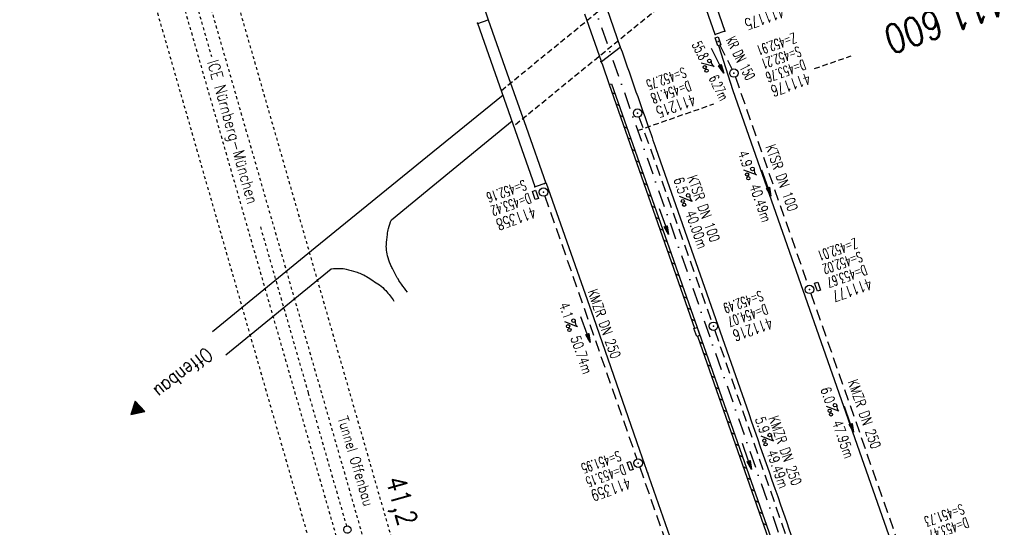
# Model space of a CAD drawing. Extents: x 446740 to 447511, y 442825 to 444035.
# Tile 11 of 23: x 446948 to 447122, y 443587 to 443677. Entities that reach past the tile are written whole.
import ezdxf
from ezdxf.enums import TextEntityAlignment as Align

# ---------------------------------------------------------------- set-up
doc = ezdxf.new("R2010")
doc.units = 0
doc.header["$LTSCALE"] = 2
doc.header["$MEASUREMENT"] = 0
for name, pattern in [('ACAD_ISO03W100', [0.5, 0.25, -0.25]), ('ACAD_ISO10W100W', [0.5, 0.25, -0.25]), ('AUSGEZOGEN', [0]), ('GESTRICH-X2', [1.5, 1, -0.5]), ('GESTRICHELT', [0.75, 0.5, -0.25]), ('STRICHPT-X3', [3, 1.5, -0.75, 0, -0.75])]:
    doc.linetypes.add(name, pattern=pattern)
doc.layers.get('0').update_dxf_attribs({"linetype": 'AUSGEZOGEN'})
for name, color, linetype in [('ACHSE', 250, 'STRICHPT-X3'), ('Bahnachse', 7, 'CONTINUOUS'), ('BAUWO', 250, 'CONTINUOUS'), ('BAUWUTOP', 250, 'GESTRICHELT'), ('FBR', 8, 'CONTINUOUS'), ('Gleisachsen', 7, 'CONTINUOUS'), ('HEKTOM', 250, 'GESTRICHELT'), ('Ingenieurbauwerke', 15, 'CONTINUOUS'), ('KANAL', 7, 'GESTRICH-X2'), ('PFEIL', 7, 'CONTINUOUS'), ('PKT', 7, 'CONTINUOUS'), ('SCHACHTNR', 6, 'CONTINUOUS'), ('SCHLITZRINNE', 8, 'AUSGEZOGEN'), ('SCHRIFT', 7, 'AUSGEZOGEN'), ('SCHSYMBOL', 7, 'AUSGEZOGEN'), ('STRASSE', 8, 'CONTINUOUS'), ('TEXTO', 4, 'CONTINUOUS'), ('TEXTU', 4, 'CONTINUOUS')]:
    doc.layers.add(name, color=color, linetype=linetype)
doc.styles.add('ROMANS', font='romans.shx', dxfattribs={"width": 0.8})

# ---------------------------------------------------------------- blocks, each defined once
blk = doc.blocks.new('GST')
at = {"color": 0}
blk.add_circle((0, 0), 0.75, dxfattribs=at)
blk.add_point((0, 0), dxfattribs=at)
blk = doc.blocks.new('17')
blk.add_lwpolyline([(-0.76, -1.22), (0.75, -1.22), (0.75, -1.8), (-0.76, -1.8)], close=True)
blk.add_blockref('GST', (0, 0))
blk = doc.blocks.new('PROM')
blk.add_line((1.57, 1.82), (0.02, 0.02))
for centre, radius in [((0.32, 1.51), 0.317), ((0.94, 0.29), 0.283), ((1.64, 0.29), 0.283)]:
    blk.add_circle(centre, radius)
blk.add_arc((0.99, 2.68), 1.03, 239.1414, 303.3549)
blk = doc.blocks.new('PFEIL2')
at = {"color": 0}
for p, q in [((0.88, 0), (-2.4, -0.01)), ((0.88, -0.27), (0.88, 0.28)), ((0.88, 0.28), (2.43, 0.01)), ((0.91, 0.27), (0.88, 0.26)), ((0.97, 0.26), (0.88, 0.25)), ((1.02, 0.25), (0.88, 0.23)), ((1.07, 0.24), (0.88, 0.21)), ((1.13, 0.23), (0.88, 0.19)), ((1.18, 0.22), (0.88, 0.17)), ((1.24, 0.21), (0.88, 0.15)), ((1.29, 0.21), (0.88, 0.14)), ((1.34, 0.2), (0.88, 0.12)), ((1.4, 0.19), (0.88, 0.1)), ((1.45, 0.18), (0.88, 0.08)), ((1.51, 0.17), (0.88, 0.06)), ((1.56, 0.16), (0.88, 0.04)), ((1.61, 0.15), (0.88, 0.02)), ((1.67, 0.14), (0.88, 0.01)), ((1.72, 0.13), (0.88, -0.01)), ((1.78, 0.12), (0.88, -0.03)), ((1.83, 0.11), (0.88, -0.05)), ((1.88, 0.1), (0.88, -0.07)), ((1.94, 0.09), (0.88, -0.09)), ((2.05, 0.08), (0.88, -0.12)), ((1.99, 0.08), (0.88, -0.11)), ((2.1, 0.07), (0.88, -0.14)), ((2.15, 0.06), (0.88, -0.16)), ((2.21, 0.05), (0.88, -0.18)), ((2.26, 0.04), (0.88, -0.2)), ((2.32, 0.03), (0.88, -0.22)), ((2.37, 0.02), (0.88, -0.23)), ((2.42, 0.01), (0.88, -0.25)), ((2.43, 0.01), (0.88, -0.27))]:
    blk.add_line(p, q, dxfattribs=at)
blk = doc.blocks.new('13')
blk.add_lwpolyline([(0.76, 1.22), (-0.75, 1.22), (-0.75, 1.8), (0.76, 1.8)], close=True)
at = {"rotation": 180}
blk.add_blockref('GST', (0, 0), dxfattribs=at)
blk = doc.blocks.new('10')
blk.add_blockref('GST', (0, 0))
blk = doc.blocks.new('30')
at = {"color": 0}
for p, q in [((-0.75, -0.29), (-0.75, 0.29)), ((-0.75, 0.29), (0.75, 0.29)), ((0.75, 0.29), (0.75, -0.29)), ((0.75, -0.29), (-0.75, -0.29))]:
    blk.add_line(p, q, dxfattribs=at)
blk.add_point((0, 0), dxfattribs=at)
blk = doc.blocks.new('RPFEIL')
at = {"color": 0}
for p, q in [((0, 0), (-1.25, -2.17)), ((-0.95, -2.17), (-0.95, -1.65)), ((-0.85, -2.17), (-0.85, -1.47)), ((-0.75, -2.17), (-0.75, -1.3)), ((-0.65, -2.17), (-0.65, -1.13)), ((-0.55, -2.17), (-0.55, -0.95)), ((-0.45, -2.17), (-0.45, -0.78)), ((-0.35, -2.17), (-0.35, -0.61)), ((-0.25, -2.17), (-0.25, -0.43)), ((-0.15, -2.17), (-0.15, -0.26)), ((-0.05, -2.17), (-0.05, -0.09)), ((1.25, -2.17), (0, 0)), ((0.05, -2.17), (0.05, -0.09)), ((0.15, -2.17), (0.15, -0.26)), ((0.25, -2.17), (0.25, -0.43)), ((0.35, -2.17), (0.35, -0.61)), ((0.45, -2.17), (0.45, -0.78)), ((0.55, -2.17), (0.55, -0.95)), ((0.65, -2.17), (0.65, -1.13)), ((0.75, -2.17), (0.75, -1.3)), ((0.85, -2.17), (0.85, -1.47)), ((0.95, -2.17), (0.95, -1.65)), ((-1.25, -2.17), (1.25, -2.17)), ((-1.15, -2.17), (-1.15, -1.99)), ((-1.05, -2.17), (-1.05, -1.82)), ((1.05, -2.17), (1.05, -1.82)), ((1.15, -2.17), (1.15, -1.99))]:
    blk.add_line(p, q, dxfattribs=at)

msp = doc.modelspace()

# ---------------------------------------------------------------- linework, layer by layer
at = {"layer": 'ACHSE', "flags": 128}
msp.add_lwpolyline([(446948.15, 443969.1), (446949.93, 443964.02), (446958.19, 443940.42), (446966.45, 443916.82), (446974.71, 443893.22), (446979.2, 443880.39), (446999.48, 443822.43), (447024.26, 443751.65), (447049.03, 443680.86), (447082.07, 443586.47), (447106.84, 443515.68), (447123.36, 443468.49), (447156.39, 443374.1), (447181.17, 443303.31), (447222.46, 443185.33), (447230.72, 443161.73), (447238.98, 443138.14), (447247.24, 443114.54), (447247.53, 443113.71), (447255.36, 443090.9), (447261.5, 443072.27), (447263.19, 443067.15), (447270.72, 443043.32), (447277.96, 443019.39), (447284.9, 442995.37), (447291.54, 442971.27), (447297.88, 442947.08), (447303.92, 442922.83), (447309.66, 442898.49), (447310.78, 442893.51)], dxfattribs=at)
at = {"layer": 'Bahnachse', "linetype": 'ACAD_ISO10W100W'}
for p, q in [((446978.61, 443682.21), (446982.01, 443670.36)), ((446990.67, 443640.22), (446999.11, 443610.87)), ((446999.11, 443610.87), (447005.86, 443587.37))]:
    msp.add_line(p, q, dxfattribs=at)
at = {"layer": 'Bahnachse', "linetype": 'Continuous'}
msp.add_ellipse((447006.03, 443586.74), major_axis=(-0.46, 0.46), ratio=1, start_param=2.598779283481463, end_param=8.881964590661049, dxfattribs=at)
at = {"layer": 'BAUWO'}
for p, q in [((447070.98, 443674.2), (447061.44, 443701.69)), ((447063.15, 443702.31), (447072.72, 443674.83)), ((447051.24, 443680.56), (447054.23, 443672.01)), ((447029.07, 443676.19), (447030.92, 443676.84)), ((447030.92, 443676.84), (447034.22, 443667.45)), ((447050.89, 443669.43), (447047.95, 443677.8)), ((447039.22, 443647.29), (447029.07, 443676.19)), ((447072.72, 443674.83), (447070.98, 443674.2)), ((447050.89, 443669.43), (447054.23, 443672.01)), ((447034.22, 443667.45), (447037.6, 443657.83)), ((447037.6, 443657.83), (447041.08, 443647.93)), ((447041.08, 443647.93), (447039.22, 443647.29))]:
    msp.add_line(p, q, dxfattribs=at)
at = {"layer": 'BAUWUTOP'}
for p, q in [((447033.23, 443664.34), (447066.82, 443691.79)), ((447069.02, 443685.46), (447035.44, 443658.04))]:
    msp.add_line(p, q, dxfattribs=at)
at = {"layer": 'FBR'}
for p, q in [((447050.86, 443669.41), (447051.06, 443668.86)), ((447051.06, 443668.86), (447052.26, 443665.39))]:
    msp.add_line(p, q, dxfattribs=at)
at = {"layer": 'FBR', "flags": 128}
for points in [[(447029.6, 443680.77), (447030.92, 443676.84)], [(447041.12, 443647.93), (447049.5, 443624.23), (447057.64, 443600.76), (447065.84, 443577.21), (447074.08, 443553.72), (447082.36, 443530.36), (447091.33, 443507.06), (447099.91, 443483.61), (447108.15, 443460.15), (447116.43, 443436.52), (447124.64, 443413.08), (447132.94, 443389.49), (447141.15, 443366.03), (447149.45, 443342.39), (447157.67, 443318.88), (447165.87, 443295.39), (447174.16, 443271.82), (447182.37, 443248.37)]]:
    msp.add_lwpolyline(points, dxfattribs=at)
msp.add_lwpolyline([(447054.23, 443672.01, -0.000058), (447059.15, 443657.98, -0.000209), (447060.51, 443654.1), (447076.91, 443607.23, -0.00001), (447085.11, 443583.76, 0.00012), (447093.32, 443560.29, 0.000417), (447101.43, 443537.18, -0.000045), (447109.54, 443514.08, -0.00001), (447124.64, 443471.03, -0.000095), (447126.18, 443466.66, -0.000016), (447129.92, 443455.97, -0.000005), (447142.61, 443419.74, -0.000002), (447150.9, 443396.08, 0.000002), (447159.19, 443372.42, 0.000036), (447167.39, 443349.02, -0.000032), (447175.58, 443325.62, -0.000186), (447183.81, 443302.1, 0.000047), (447192.04, 443278.58, 0.000085), (447192.14, 443278.31, 0), (447208.43, 443231.8, 0.000395), (447209.64, 443228.37, 0.000103), (447214.26, 443215.27)], format="xyb", dxfattribs=at)
at = {"layer": 'FBR'}
msp.add_lwpolyline([(447071.6, 443672.25), (447074.13, 443664.32), (447102.45, 443583.51), (447115.12, 443546.03), (447121.6, 443524.97)], dxfattribs=at)
at = {"layer": 'Gleisachsen', "linetype": 'ACAD_ISO03W100'}
for p, q in [((446973.41, 443708.47), (447010.05, 443580.91)), ((446969.08, 443707.23), (447005.73, 443579.68))]:
    msp.add_line(p, q, dxfattribs=at)
at = {"layer": 'HEKTOM'}
for p, q in [((447088.53, 443668.19), (447095.03, 443670.47)), ((447057.28, 443657.25), (447070.74, 443661.96))]:
    msp.add_line(p, q, dxfattribs=at)
at = {"layer": 'Ingenieurbauwerke', "linetype": 'ACAD_ISO03W100'}
for p, q in [((446978.02, 443709.79), (447014.67, 443582.23)), ((446964.47, 443705.9), (447001.11, 443578.36))]:
    msp.add_line(p, q, dxfattribs=at)
at = {"layer": 'KANAL'}
for p, q in [((447071.81, 443672.34), (447073.97, 443668.06)), ((447074.56, 443666.69), (447087.41, 443629.88)), ((447057.53, 443659.66), (447070.41, 443623.38)), ((447040.91, 443645.66), (447057.16, 443599.19)), ((447087.88, 443628.47), (447103.22, 443584.62)), ((447070.91, 443621.94), (447086.63, 443576.59)), ((447057.66, 443597.78), (447073.75, 443551.75))]:
    msp.add_line(p, q, dxfattribs=at)
at = {"layer": 'PKT'}
for p in [(447028.99, 443676.24), (447072.72, 443674.83), (447070.98, 443674.2), (447054.18, 443672.07), (447050.8, 443669.47), (447039.15, 443647.33), (447040.87, 443647.91), (447059.08, 443596.71)]:
    msp.add_point(p, dxfattribs=at)
at = {"layer": 'SCHLITZRINNE'}
for p, q in [((447052.26, 443665.39), (447052.69, 443665.53)), ((447052.26, 443665.39), (447052.69, 443665.53)), ((447052.75, 443663.98), (447053.33, 443663.71)), ((447053.46, 443661.98), (447054.03, 443661.7)), ((447054.16, 443659.98), (447054.73, 443659.7)), ((447054.86, 443657.98), (447055.43, 443657.7)), ((447055.56, 443655.97), (447056.14, 443655.7)), ((447056.26, 443653.97), (447056.84, 443653.69)), ((447056.96, 443651.97), (447057.54, 443651.69)), ((447057.67, 443649.96), (447058.24, 443649.69)), ((447058.37, 443647.96), (447058.94, 443647.68)), ((447059.07, 443645.96), (447059.65, 443645.68)), ((447059.77, 443643.96), (447060.35, 443643.68)), ((447060.47, 443641.95), (447061.05, 443641.68)), ((447061.18, 443639.95), (447061.75, 443639.67)), ((447061.88, 443637.95), (447062.45, 443637.67)), ((447062.58, 443635.95), (447063.16, 443635.67)), ((447063.28, 443633.94), (447063.86, 443633.67)), ((447063.98, 443631.94), (447064.56, 443631.66)), ((447064.69, 443629.94), (447065.26, 443629.66)), ((447065.39, 443627.93), (447065.96, 443627.66)), ((447066.09, 443625.93), (447066.66, 443625.65)), ((447066.79, 443623.93), (447067.37, 443623.65)), ((447068.19, 443619.92), (447068.77, 443619.65)), ((447068.9, 443617.92), (447069.47, 443617.64)), ((447069.6, 443615.92), (447070.18, 443615.64)), ((447070.3, 443613.91), (447070.88, 443613.64)), ((447071, 443611.91), (447071.58, 443611.63)), ((447071.71, 443609.91), (447072.28, 443609.63)), ((447072.41, 443607.91), (447072.98, 443607.63)), ((447073.11, 443605.9), (447073.69, 443605.63)), ((447073.81, 443603.9), (447074.39, 443603.62)), ((447074.51, 443601.9), (447075.09, 443601.62)), ((447075.22, 443599.89), (447075.79, 443599.62)), ((447075.92, 443597.89), (447076.49, 443597.61)), ((447076.62, 443595.89), (447077.2, 443595.61)), ((447077.32, 443593.89), (447077.9, 443593.61)), ((447078.03, 443591.88), (447078.6, 443591.6)), ((447078.73, 443589.88), (447079.3, 443589.6)), ((447079.43, 443587.88), (447080.01, 443587.6))]:
    msp.add_line(p, q, dxfattribs=at)
at = {"layer": 'SCHLITZRINNE', "flags": 128}
for points in [[(447052.26, 443665.38), (447067.36, 443622.31)], [(447052.69, 443665.53), (447068.14, 443621.46), (447084.44, 443574.94), (447097.86, 443536.64), (447110.97, 443499.15), (447124.26, 443461.21), (447137.5, 443423.38), (447150.93, 443385.13), (447164.08, 443347.54), (447177.2, 443310.06), (447190.28, 443272.75), (447208.43, 443220.88)], [(447067.86, 443620.89), (447083.73, 443575.6)]]:
    msp.add_lwpolyline(points, dxfattribs=at)
at = {"layer": 'SCHSYMBOL'}
msp.add_lwpolyline([(447067.79, 443622.46), (447068.28, 443621.04), (447067.73, 443620.85), (447067.24, 443622.26)], close=True, dxfattribs=at)
at = {"layer": 'STRASSE'}
for points in [[(447033.53, 443663.49), (447021.14, 443653.45), (447000.33, 443636.5), (446982.2, 443621.7)], [(447013.8, 443641.5), (447021.1, 443647.48), (447035.11, 443658.99)], [(446984.54, 443617.63), (447003.16, 443632.82)]]:
    msp.add_lwpolyline(points, dxfattribs=at)
for points in [[(447016.66, 443628.7, -0.018544), (447015.56, 443630.1, -0.030274), (447014.97, 443631.02, -0.007054), (447013.98, 443632.86, -0.018248), (447013.64, 443633.59, -0.039974), (447013.11, 443635.13, -0.048999), (447012.91, 443636.45, -0.032031), (447012.92, 443637.04, -0.010231), (447013.1, 443638.88, -0.03595), (447013.3, 443639.96, -0.02434), (447013.8, 443641.5)], [(447003.16, 443632.82, -0.033936), (447004.8, 443632.9, -0.055131), (447005.81, 443632.77, -0.014562), (447007.55, 443632.29, -0.026767), (447008.47, 443631.95, -0.037232), (447009.39, 443631.47, -0.014069), (447011.68, 443629.96, -0.057208), (447012.81, 443628.97, -0.035974), (447014.26, 443627.09)]]:
    msp.add_lwpolyline(points, format="xyb", dxfattribs=at)

# ---------------------------------------------------------------- block references
at = {"layer": 'PFEIL'}
for p, rotation in [((447071.43, 443669.58), 296.6755000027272), ((447080.03, 443647.96), 289.235999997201), ((447061.95, 443641.17), 289.5430000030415), ((447048.09, 443622.1), 289.2655999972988), ((447094.61, 443606.22), 289.267400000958), ((447076.59, 443599.66), 289.1217000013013)]:
    msp.add_blockref('PFEIL2', p, dxfattribs=dict(at, rotation=rotation))
at = {"layer": 'SCHRIFT', "rotation": 132.1470740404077}
msp.add_blockref('RPFEIL', (446967.8, 443607.06), dxfattribs=at)
at = {"layer": 'SCHSYMBOL', "rotation": 289.2892000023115}
for name, p in [('30', (447071.49, 443673.01)), ('10', (447074.3, 443667.41)), ('10', (447057.29, 443660.35)), ('17', (447040.66, 443646.38)), ('13', (447087.64, 443629.18)), ('GST', (447070.67, 443622.66)), ('17', (447057.4, 443598.48))]:
    msp.add_blockref(name, p, dxfattribs=at)
at = {"layer": 'TEXTU'}
for p, rotation in [((447068.47, 443669.16), 296.6755000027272), ((447076.04, 443650.28), 289.235999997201), ((447064.69, 443645.58), 289.5430000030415), ((447044.43, 443623.47), 289.2655999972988), ((447090.62, 443608.53), 289.267400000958), ((447079.08, 443603.26), 289.1217000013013)]:
    msp.add_blockref('PROM', p, dxfattribs=dict(at, rotation=rotation))

# ---------------------------------------------------------------- texts
at = {"layer": 'Bahnachse', "linetype": 'Continuous', "style": 'ROMANS', "oblique": 360, "width": 0.8334}
msp.add_text('41,2', height=3.5, rotation=285.5691, dxfattribs=at).set_placement((447012.77, 443595.57))
at = {"layer": 'HEKTOM', "style": 'ROMANS', "width": 0.8}
msp.add_text('411,600', height=5, rotation=199.2892, dxfattribs=at).set_placement((447121.39, 443682.76))
at = {"layer": 'Ingenieurbauwerke', "linetype": 'Continuous', "style": 'ROMANS', "oblique": 0, "width": 0.8334}
msp.add_text('Tunnel Offenbau', height=1.8, rotation=286.5691, dxfattribs=at).set_placement((447004.32, 443606.42))
at = {"layer": 'SCHACHTNR', "style": 'ROMANS'}
for s, height, width, p in [('411175', 2, 0.7, (447082.79, 443679.23)), ('Z=452.91', 1.8, 0.6, (447084.94, 443674.55)), ('S=452.21', 1.8, 0.6, (447085.76, 443672.17)), ('D=453.76', 1.8, 0.6, (447086.6, 443669.83)), ('S=452.75', 1.8, 0.6, (447065.47, 443668.45)), ('D=454.18', 1.8, 0.6, (447066.32, 443666.07)), ('411176', 2, 0.7, (447087.41, 443667.45)), ('411215', 2, 0.7, (447067.13, 443663.73)), ('S=452.16', 1.8, 0.6, (447037.25, 443648.56)), ('D=453.42', 1.8, 0.6, (447038.06, 443646.22)), ('411358', 2, 0.7, (447038.91, 443643.84)), ('Z=452.01', 1.8, 0.6, (447095.74, 443638.27)), ('S=452.02', 1.8, 0.6, (447096.58, 443635.9)), ('D=453.67', 1.8, 0.6, (447097.39, 443633.55)), ('411177', 2, 0.7, (447098.24, 443631.18)), ('S=452.49', 1.8, 0.6, (447079.06, 443628.97)), ('D=454.07', 1.8, 0.6, (447079.88, 443626.62)), ('411216', 2, 0.7, (447080.69, 443624.25)), ('S=451.95', 1.8, 0.6, (447053.97, 443600.69)), ('D=453.15', 1.8, 0.6, (447054.81, 443598.31)), ('411359', 2, 0.7, (447055.63, 443595.97)), ('S=451.73', 1.8, 0.6, (447114.57, 443591.29)), ('D=453.47', 1.8, 0.6, (447115.38, 443588.92))]:
    msp.add_text(s, height=height, rotation=199.2892, dxfattribs=dict(at, width=width)).set_placement(p)
at = {"layer": 'SCHRIFT', "style": 'ROMANS', "oblique": 0, "width": 0.8334}
msp.add_text('ICE Nürnberg-München', height=2, rotation=285.8004, dxfattribs=at).set_placement((446981.26, 443669.39))
at = {"layer": 'SCHRIFT', "style": 'ROMANS', "width": 0.8}
msp.add_text('Offenbau', height=2.5, rotation=218.6589, dxfattribs=at).set_placement((446981, 443619.08))
at = {"layer": 'TEXTO', "style": 'ROMANS'}
for s, rotation, width, p in [('KR DN 150', 296.6755, 0.6, (447074.66, 443669.63)), ('KTSR DN 100', 289.236, 0.75, (447081.91, 443648.62)), ('KTSR DN 100', 289.543, 0.75, (447068.11, 443643.18)), ('KMZR DN 250', 289.2656, 0.75, (447050.56, 443622.82)), ('KMZR DN 250', 289.2674, 0.75, (447096.5, 443606.88)), ('KMZR DN 250', 289.1217, 0.75, (447082.51, 443600.42))]:
    msp.add_text(s, height=1.8, rotation=rotation, dxfattribs=dict(at, width=width)).set_placement(p, align=Align.CENTER)
at = {"layer": 'TEXTU', "style": 'ROMANS'}
for s, rotation, width, p in [('55.8', 296.6755, 0.6, (447066.83, 443672.43)), ('6.27m', 296.6755, 0.6, (447069.8, 443666.49)), ('4.9', 289.236, 0.75, (447074.97, 443653.31)), ('6.5', 289.543, 0.75, (447063.6, 443648.62)), ('40.49m', 289.236, 0.75, (447077.03, 443647.44)), ('40.00m', 289.543, 0.75, (447065.7, 443642.74)), ('4.1', 289.2656, 0.75, (447043.38, 443626.5)), ('50.74m', 289.2656, 0.75, (447045.41, 443620.62)), ('6.0', 289.2674, 0.75, (447089.56, 443611.56)), ('5.9', 289.1217, 0.75, (447078.01, 443606.3)), ('47.95m', 289.2674, 0.75, (447091.63, 443605.69)), ('49.49m', 289.1217, 0.75, (447080.07, 443600.42))]:
    msp.add_text(s, height=1.8, rotation=rotation, dxfattribs=dict(at, width=width)).set_placement(p)

doc.saveas('drawing.dxf')
